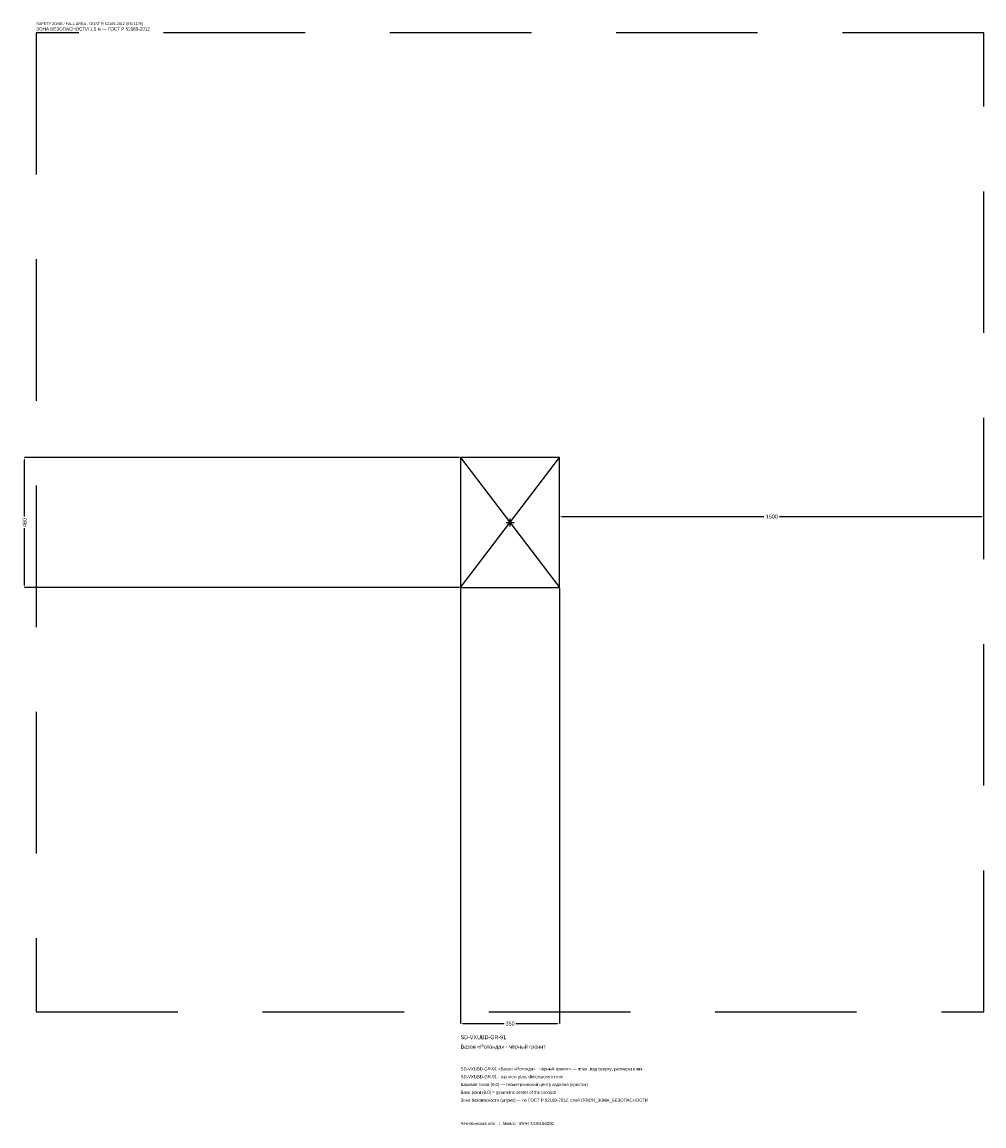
# Model space of a CAD drawing. Header units: metres. Extents: x -1725 to 1675, y -2133 to 1768.
import ezdxf

# ---------------------------------------------------------------- set-up
doc = ezdxf.new("R2010")
doc.units = ezdxf.units.M
doc.linetypes.add('DASHED', pattern=[800, 500, -300])
for name, color, linetype in [('ЗСК_ДАННЫЕ', 3, 'Continuous'), ('ЗСК_ЗОНА_БЕЗОПАСНОСТИ', 1, 'Continuous'), ('ЗСК_КОНТУР', 7, 'Continuous'), ('ЗСК_РАЗМЕРЫ', 8, 'Continuous')]:
    doc.layers.add(name, color=color, linetype=linetype)
doc.dimstyles.new('ORION', dxfattribs={"dimtxt": 13.8, "dimasz": 8.28, "dimexe": 1.25, "dimexo": 4.14, "dimtad": 1, "dimdec": 0, "dimcen": 2.5, "dimazin": 3, "dimtfac": 1, "dimtmove": 0, "dimatfit": 3})

# ---------------------------------------------------------------- blocks, each defined once
blk = doc.blocks.new('_CLOSEDFILLED')
at = {"color": 0, "linetype": 'BYBLOCK'}
blk.add_solid([(-1, 0.16), (0, 0), (-1, -0.16)], dxfattribs=at)
blk = doc.blocks.new('*D1')
for p, q in [((-175, -234.14), (-175, -1771.4)), ((175, -234.14), (175, -1771.4)), ((-166.72, -1771.4), (-20.7, -1771.4)), ((20.7, -1771.4), (166.72, -1771.4))]:
    blk.add_line(p, q)
at = {"layer": 'Defpoints'}
for p in [(-175, -230), (175, -230), (-175, -1771.4)]:
    blk.add_point(p, dxfattribs=at)
at = {"layer": 'ЗСК_РАЗМЕРЫ', "xscale": 8.28, "yscale": 8.28, "rotation": 180}
blk.add_blockref('_CLOSEDFILLED', (-175, -1771.4), dxfattribs=at)
at = {"layer": 'ЗСК_РАЗМЕРЫ', "xscale": 8.28, "yscale": 8.28}
blk.add_blockref('_CLOSEDFILLED', (175, -1771.4), dxfattribs=at)
at = {"layer": 'ЗСК_РАЗМЕРЫ', "insert": (0, -1771.4), "char_height": 13.8, "attachment_point": 5}
blk.add_mtext('350', dxfattribs=at)
blk = doc.blocks.new('*D2')
for p, q in [((-179.14, 230), (-1716.4, 230)), ((-1716.4, 20.7), (-1716.4, 221.72)), ((-1716.4, -221.72), (-1716.4, -20.7)), ((-179.14, -230), (-1716.4, -230))]:
    blk.add_line(p, q)
at = {"layer": 'Defpoints'}
for p in [(-175, 230), (-1716.4, -230), (-175, -230)]:
    blk.add_point(p, dxfattribs=at)
at = {"layer": 'ЗСК_РАЗМЕРЫ', "xscale": 8.28, "yscale": 8.28}
for p, rotation in [((-1716.4, 230), 90), ((-1716.4, -230), 270)]:
    blk.add_blockref('_CLOSEDFILLED', p, dxfattribs=dict(at, rotation=rotation))
at = {"layer": 'ЗСК_РАЗМЕРЫ', "insert": (-1716.4, 0), "char_height": 13.8, "attachment_point": 5, "rotation": 90}
blk.add_mtext('460', dxfattribs=at)
blk = doc.blocks.new('*D3')
for p, q in [((175, 4.14), (175, 20.7)), ((183.28, 20.7), (897.4, 20.7)), ((952.6, 20.7), (1666.72, 20.7)), ((1675, 4.14), (1675, 20.7))]:
    blk.add_line(p, q)
at = {"layer": 'Defpoints'}
for p in [(175, 20.7), (175, 0), (1675, 0)]:
    blk.add_point(p, dxfattribs=at)
at = {"layer": 'ЗСК_РАЗМЕРЫ', "xscale": 8.28, "yscale": 8.28, "rotation": 180}
blk.add_blockref('_CLOSEDFILLED', (175, 20.7), dxfattribs=at)
at = {"layer": 'ЗСК_РАЗМЕРЫ', "xscale": 8.28, "yscale": 8.28}
blk.add_blockref('_CLOSEDFILLED', (1675, 20.7), dxfattribs=at)
at = {"layer": 'ЗСК_РАЗМЕРЫ', "insert": (925, 20.7), "char_height": 13.8, "attachment_point": 5}
blk.add_mtext('1500', dxfattribs=at)
blk = doc.blocks.new('ОРИОН SD-VXUBD-GR-91 Вазон Ротонда · чёрный гранит')
at = {"layer": 'ЗСК_ЗОНА_БЕЗОПАСНОСТИ', "linetype": 'DASHED'}
blk.add_lwpolyline([(-1675, -1730), (1675, -1730), (1675, 1730), (-1675, 1730)], close=True, dxfattribs=at)
at = {"layer": 'ЗСК_КОНТУР'}
for p, q in [((-175, -230), (175, 230)), ((-175, 230), (175, -230))]:
    blk.add_line(p, q, dxfattribs=at)
blk.add_lwpolyline([(-175, -230), (175, -230), (175, 230), (-175, 230)], close=True, dxfattribs=at)
at = {"layer": 'ЗСК_РАЗМЕРЫ'}
for p, q in [((-14, 0), (14, 0)), ((0, -14), (0, 14))]:
    blk.add_line(p, q, dxfattribs=at)
at = {"layer": 'ЗСК_ДАННЫЕ'}
for tag, p in [('АРТИКУЛ', (-175, -1826.6)), ('НАИМЕНОВАНИЕ', (-175, -1859.72))]:
    blk.add_attdef(tag, p, '', height=13.8, dxfattribs=at)
at = {"layer": 'ЗСК_ДАННЫЕ', "flags": 1}
for tag, p in [('ПРОИЗВОДИТЕЛЬ', (-175, -1892.84)), ('ТЕЛЕФОН', (-175, -1925.96)), ('САЙТ', (-175, -1992.2)), ('АДРЕС', (-175, -2025.32)), ('РЕКВИЗИТЫ', (-175, -2058.44)), ('ГАБАРИТЫ', (-175, -2091.56)), ('ЗОНА_БЕЗОПАСНОСТИ', (-175, -2124.68))]:
    blk.add_attdef(tag, p, '', height=13.8, dxfattribs=at)
at = {"layer": 'ЗСК_ЗОНА_БЕЗОПАСНОСТИ', "color": 1}
for s, height, p in [('SAFETY ZONE / FALL AREA - GOST R 52169-2012 (EN 1176)', 9.66, (-1675, 1757.6)), ('ЗОНА БЕЗОПАСНОСТИ 1,5 м — ГОСТ Р 52169-2012', 11.73, (-1675, 1738.28))]:
    blk.add_text(s, height=height, dxfattribs=at).set_placement(p)
at = {"layer": 'ЗСК_РАЗМЕРЫ'}
dim = blk.add_linear_dim(base=(-1716.4, -230), p1=(-175, -230), p2=(-175, 230), angle=90, dimstyle='ORION', dxfattribs=at)
dim.commit()
dim.dimension.update_dxf_attribs({"geometry": '*D2', "text_midpoint": (-1716.4, 0)})
for base, p1, p2, picture, middle in [((175, 20.7), (175, 0), (1675, 0), '*D3', (925, 20.7)), ((-175, -1771.4), (-175, -230), (175, -230), '*D1', (0, -1771.4))]:
    dim = blk.add_linear_dim(base=base, p1=p1, p2=p2, dimstyle='ORION', dxfattribs=at)
    dim.commit()
    dim.dimension.update_dxf_attribs({"geometry": picture, "text_midpoint": middle})

msp = doc.modelspace()

# ---------------------------------------------------------------- block references
msp.add_blockref('ОРИОН SD-VXUBD-GR-91 Вазон Ротонда · чёрный гранит', (0, 0)).add_auto_attribs({'АРТИКУЛ': 'SD-VXUBD-GR-91', 'НАИМЕНОВАНИЕ': 'Вазон «Ротонда» · чёрный гранит'})

# ---------------------------------------------------------------- texts
at = {"layer": 'ЗСК_ДАННЫЕ', "color": 3}
for s, p in [('SD-VXUBD-GR-91 «Вазон «Ротонда» · чёрный гранит» — план, вид сверху, размеры в мм', (-175, -1937)), ('SD-VXUBD-GR-91 - top view plan, dimensions in mm', (-175, -1964.6)), ('Челябинская обл., г. Миасс · ИНН 7415104200', (-175, -2130.2))]:
    msp.add_text(s, height=11.04, dxfattribs=at).set_placement(p)
at = {"layer": 'ЗСК_ДАННЫЕ', "color": 7}
for s, p in [('Базовая точка (0,0) — геометрический центр изделия (крестик)', (-175, -1992.2)), ('Base point (0,0) = geometric center of the product', (-175, -2019.8))]:
    msp.add_text(s, height=11.04, dxfattribs=at).set_placement(p)
at = {"layer": 'ЗСК_ДАННЫЕ', "color": 1}
msp.add_text('Зона безопасности (штрих) — по ГОСТ Р 52169-2012, слой ORION_ЗОНА_БЕЗОПАСНОСТИ', height=11.04, dxfattribs=at).set_placement((-175, -2047.4))

doc.saveas('drawing.dxf')
